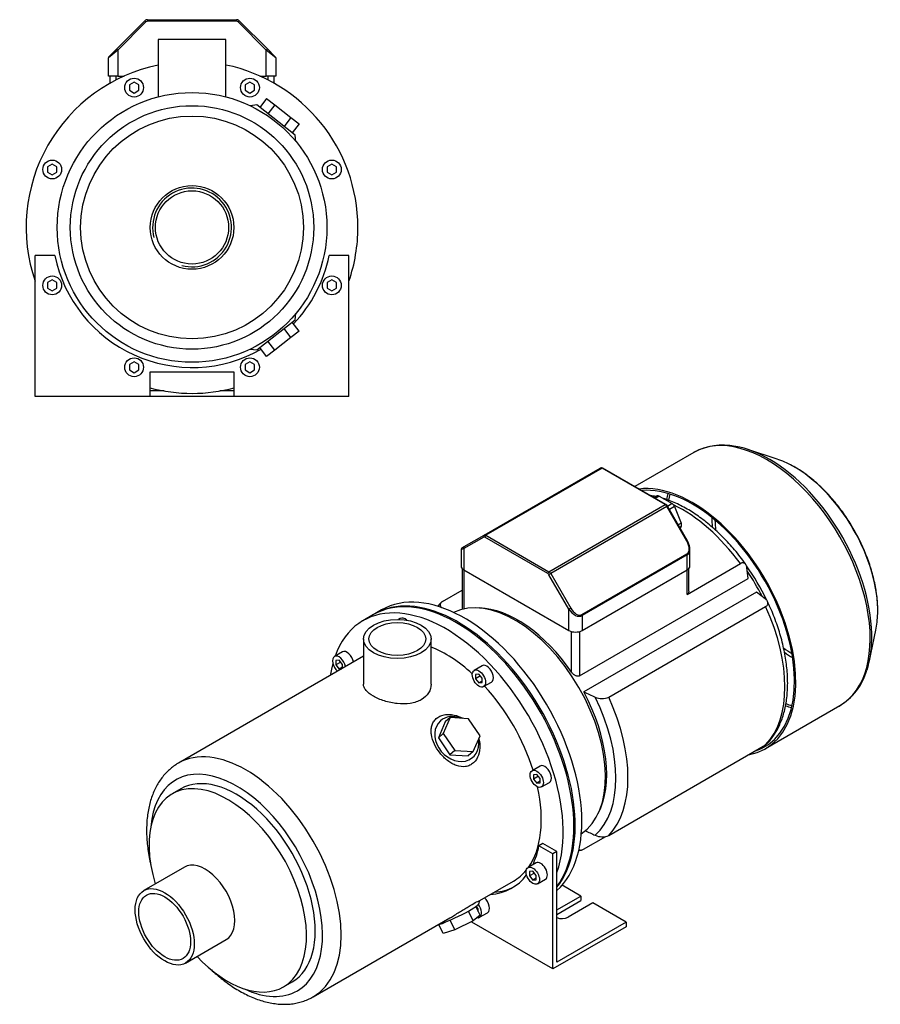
# Model space of a CAD drawing. Header units: millimetres. Extents: x 144 to 1180, y 15 to 803.
# Tile 2 of 2: x 722 to 1180, y 15 to 538. Entities that reach past the tile are written whole.
import ezdxf

# ---------------------------------------------------------------- set-up
doc = ezdxf.new("R2010")
doc.units = ezdxf.units.MM
for name, color, linetype in [('BASETTA_MEC_80_T', 7, 'Continuous'), ('CARCASSA_MEC_80-', 7, 'Continuous'), ('COPRIVENTOLA_MEC', 7, 'Continuous'), ('CORPO_MH_3-5_[6]', 7, 'Continuous'), ('FLANGIA_MOTORE_T', 7, 'Continuous'), ('STAFFA_3-5-9_INT', 7, 'Continuous'), ('螺栓_：_六角头_-_M20.0', 7, 'Continuous')]:
    doc.layers.add(name, color=color, linetype=linetype)

# ---------------------------------------------------------------- blocks, each defined once
blk = doc.blocks.new('SE')
at = {"layer": 'BASETTA_MEC_80_T', "color": 7, "linetype": 'Continuous'}
for p, q in [((968.72, 264.32), (1030.52, 300)), ((1031.52, 299.9), (969.72, 264.22)), ((1065, 280.57), (1031.52, 299.9)), ((1065.4, 280.61), (1031.92, 299.94)), ((1003.2, 244.89), (1065, 280.57)), ((1066, 279.52), (1004.2, 243.84)), ((1066.29, 279.69), (1066, 279.52)), ((1076.59, 261.17), (1066, 279.52)), ((1076.88, 261.34), (1066.29, 279.69)), ((968.56, 263.3), (957.96, 257.18)), ((958.13, 258.2), (968.72, 264.32)), ((1002.63, 243.91), (969.16, 263.24)), ((969.72, 264.22), (1003.2, 244.89)), ((956.5, 256.8), (956.5, 247.9)), ((956.9, 257.49), (958.13, 258.2)), ((957.96, 257.18), (957.96, 245.86)), ((1076.59, 261.17), (1076.88, 261.34)), ((1078.22, 247.9), (1078.22, 256.8)), ((1020.73, 222.06), (1076.59, 254.31)), ((1076.76, 253.76), (1020.9, 221.5)), ((1076.76, 245.86), (1076.76, 253.76)), ((957.96, 245.86), (1013.83, 213.61)), ((1004.2, 243.84), (1003.23, 243.28)), ((1013.83, 224.93), (1003.23, 243.28)), ((1004.2, 243.84), (1014.79, 225.49)), ((1020.9, 213.61), (1076.76, 245.86)), ((1014.79, 225.49), (1013.83, 224.93)), ((1013.83, 213.61), (1013.83, 224.93)), ((1020.9, 221.5), (1020.9, 213.61))]:
    blk.add_line(p, q, dxfattribs=at)
for centre, radius, start, end in [((1031.17, 298.78), 1.38, 57.1607, 117.9774), ((1064.06, 278.43), 2.56, 29.3955, 58.5015), ((957.3, 256.8), 0.8, 120, 176.1927), ((1068.7, 256.46), 9.53, 7.7316, 30.8137)]:
    blk.add_arc(centre, radius, start, end, dxfattribs=at)
for centre, major_axis, ratio, start_param, end_param in [((1031.52, 298.27), (1, -1.73), 0.57735, 2.356194, 3.141593), ((1031.52, 299.25), (-0.4, -0.693), 0.57735, 3.141593, 3.926991), ((1065, 279.92), (-0.4, -0.693), 0.57735, 3.157534, 3.926991), ((1065, 278.94), (1, -1.73), 0.57735, 1.570796, 2.356194), ((969.12, 263.63), (-0.4, 0.693), 0.816497, 0, 1.570796), ((969.16, 262.26), (0.6, -1.04), 0.57735, 2.356194, 3.141593), ((969.72, 262.59), (-1, 1.73), 0.57735, 5.497787, 6.283185), ((969.72, 263.57), (0.4, 0.693), 0.57735, 0.785398, 2.356194), ((961.5, 259.23), (5, 2.44), 0.074688, 3.100211, 3.890534), ((958.53, 257.51), (0.4, -0.693), 0.816497, 3.141593, 4.712389), ((1073.62, 259.46), (2.97, -5.14), 0.57735, 0, 1.570796), ((1073.22, 259.23), (-3.71, 5.36), 0.624963, 3.090017, 3.875415), ((1073.22, 259.23), (-3.71, 5.36), 0.624963, 3.875415, 4.033884), ((1076.19, 254.08), (0.4, -0.693), 0.57735, 0.785398, 1.570796), ((961.5, 247.9), (5, 0), 0.57735, 3.141593, 3.926991), ((1073.22, 247.9), (-5, 0), 0.57735, 2.356194, 3.141593), ((1003.2, 244.24), (0.4, 0.693), 0.57735, 0.785398, 2.356194), ((1002.63, 242.93), (-0.6, 1.04), 0.57735, 4.712389, 5.497787), ((1003.2, 243.26), (-1, 1.73), 0.57735, 4.712389, 5.497787), ((1017.76, 227.21), (-2.97, 5.14), 0.57735, 1.570796, 3.141593), ((1017.36, 226.97), (3.71, -5.36), 0.624963, 4.660813, 6.231609), ((1020.33, 221.83), (-0.4, 0.693), 0.57735, 3.926991, 4.712389), ((1017.36, 215.65), (5, 0), 0.57735, 3.926991, 5.497787)]:
    blk.add_ellipse(centre, major_axis=major_axis, ratio=ratio, start_param=start_param, end_param=end_param, dxfattribs=at)
at = {"layer": 'CARCASSA_MEC_80-', "color": 7, "linetype": 'Continuous'}
for p, q in [((957.09, 246.55), (957.09, 224.88)), ((1076.76, 232.83), (1105.07, 249.17)), ((1077.64, 234.54), (1077.64, 246.55)), ((1109.28, 241.34), (1108.55, 247.04)), ((957.96, 245.86), (957.96, 225.08)), ((1019.48, 189.49), (1109.28, 241.34)), ((1076.76, 232.83), (1076.76, 245.86)), ((946.63, 229.1), (957.09, 235.13)), ((1113.63, 233.97), (1021.7, 180.89)), ((1118.32, 230.41), (1113.63, 233.97)), ((1035, 178.08), (1118.49, 226.29)), ((1015.24, 191.46), (1015.24, 213.04)), ((1019.48, 213.04), (1019.48, 189.49)), ((1035, 104.6), (1118.49, 152.8)), ((1021.57, 97.21), (1033.43, 104.06))]:
    blk.add_line(p, q, dxfattribs=at)
for centre, radius, start, end in [((1472.8, 1197.4), 1112.1, 246.06954, 246.41619), ((1031.54, 186.01), 8.65, 244.8351, 293.5594), ((1472.8, 1123.91), 1112.1, 246.10792, 246.41619), ((1031.54, 112.5), 8.62, 244.7509, 293.6436)]:
    blk.add_arc(centre, radius, start, end, dxfattribs=at)
for centre, major_axis, start_param, end_param in [((1074.31, 215.06), (-38.5, 66.68), 4.897433, 5.586077), ((1082.06, 219.53), (-32.5, 56.29), 4.565173, 4.890401), ((1079.94, 218.3), (-33.5, 58.02), 4.613365, 4.840485), ((986.6, 164.42), (-33.5, 58.02), 4.848677, 5.941491), ((1074.31, 215.06), (38.5, -66.68), 0.161239, 1.409558), ((986.6, 164.42), (33.5, -58.02), 0.341695, 1.521821), ((987.33, 164.84), (36.43, -63.11), 0.11977, 1.451026), ((990.82, 166.85), (38.5, -66.68), 0.161239, 1.409558)]:
    blk.add_ellipse(centre, major_axis=major_axis, ratio=0.57735, start_param=start_param, end_param=end_param, dxfattribs=at)
for points, knots in [([(1060.2, 284.82), (1059.69, 284.93), (1058.7, 285.13), (1057.71, 285.29), (1057.24, 285.36)], [0.75172339, 0.75172339, 0.75172339, 0.75172339, 0.77493986, 0.7967644, 0.7967644, 0.7967644, 0.7967644]), ([(1107.95, 248.74), (1107.86, 248.87), (1106.93, 250.19), (1104.91, 252.87), (1102.03, 256.45), (1099, 259.9), (1095.9, 263.18), (1092.7, 266.29), (1089.44, 269.2), (1086.11, 271.92), (1082.74, 274.42), (1079.32, 276.7), (1075.88, 278.75), (1072.42, 280.55), (1068.95, 282.1), (1066.2, 283.13), (1064.61, 283.64), (1064.17, 283.78)], [0, 0, 0, 0, 0.0046254, 0.0557098, 0.106823, 0.157969, 0.2091555, 0.2603895, 0.311677, 0.3630232, 0.4144306, 0.465899, 0.5174229, 0.5689901, 0.6205764, 0.6721357, 0.6919192, 0.6919192, 0.6919192, 0.6919192]), ([(1108.55, 247.04), (1108.49, 247.52), (1108.37, 247.96), (1108.1, 248.52), (1107.99, 248.7), (1107.75, 249), (1107.62, 249.13), (1107.32, 249.35), (1107.15, 249.44), (1106.79, 249.55), (1106.6, 249.58), (1106.29, 249.58), (1106.18, 249.57), (1105.97, 249.53), (1105.86, 249.51), (1105.53, 249.41), (1105.3, 249.31), (1105.07, 249.17)], [0, 0, 0, 0, 0.25, 0.25, 0.375, 0.375, 0.5, 0.5, 0.625, 0.625, 0.75, 0.75, 0.8125, 0.8125, 0.875, 0.875, 1, 1, 1, 1]), ([(1077.64, 234.54), (1077.64, 234.39), (1077.62, 234.24), (1077.57, 233.93), (1077.52, 233.75), (1077.37, 233.43), (1077.28, 233.29), (1077.05, 233.03), (1076.91, 232.92), (1076.76, 232.83)], [0.5278319, 0.5278319, 0.5278319, 0.5278319, 0.625, 0.625, 0.75, 0.75, 0.875, 0.875, 1, 1, 1, 1]), ([(945.99, 228.58), (945.42, 228), (944.8, 227.35), (944.19, 226.62), (944.04, 226.44)], [0, 0, 0, 0, 0.03500657, 0.04564222, 0.04564222, 0.04564222, 0.04564222]), ([(946.63, 229.1), (946.4, 228.97), (946.2, 228.82), (945.87, 228.5), (945.73, 228.33), (945.52, 227.97), (945.45, 227.79), (945.38, 227.41), (945.37, 227.23), (945.42, 226.86), (945.47, 226.67), (945.62, 226.3), (945.72, 226.13), (945.9, 225.87), (945.97, 225.78), (946.04, 225.69)], [0, 0, 0, 0, 0.125, 0.125, 0.25, 0.25, 0.375, 0.375, 0.5, 0.5, 0.625, 0.625, 0.75, 0.75, 0.8132292, 0.8132292, 0.8132292, 0.8132292]), ([(1118.49, 226.29), (1118.72, 226.42), (1118.92, 226.57), (1119.26, 226.89), (1119.4, 227.06), (1119.6, 227.42), (1119.67, 227.6), (1119.75, 227.97), (1119.75, 228.16), (1119.71, 228.53), (1119.66, 228.72), (1119.51, 229.08), (1119.41, 229.26), (1119.16, 229.61), (1119.02, 229.78), (1118.7, 230.1), (1118.52, 230.26), (1118.32, 230.41)], [0, 0, 0, 0, 0.125, 0.125, 0.25, 0.25, 0.375, 0.375, 0.5, 0.5, 0.625, 0.625, 0.75, 0.75, 0.875, 0.875, 1, 1, 1, 1]), ([(1119.13, 153.32), (1119.7, 153.91), (1120.82, 155.07), (1122.54, 157.33), (1124.2, 159.92), (1125.68, 162.76), (1126.96, 165.78), (1128.04, 169.01), (1128.91, 172.41), (1129.56, 175.98), (1130.01, 179.69), (1130.23, 183.55), (1130.24, 187.52), (1130.03, 191.58), (1129.6, 195.74), (1128.97, 199.96), (1128.13, 204.23), (1127.09, 208.54), (1125.85, 212.87), (1124.42, 217.22), (1122.81, 221.52), (1121.14, 225.55), (1120.06, 227.87), (1119.51, 229.04)], [0, 0, 0, 0, 0.035077, 0.081977, 0.129257, 0.17696, 0.225086, 0.273598, 0.322432, 0.371515, 0.42077, 0.470131, 0.519546, 0.568969, 0.61837, 0.667737, 0.717061, 0.76634, 0.815575, 0.864771, 0.913931, 0.963062, 1, 1, 1, 1]), ([(1019.48, 189.49), (1019.32, 189.4), (1019.15, 189.33), (1018.77, 189.27), (1018.57, 189.26), (1018.18, 189.3), (1017.97, 189.35), (1017.58, 189.48), (1017.38, 189.57), (1017, 189.77), (1016.81, 189.89), (1016.45, 190.15), (1016.28, 190.29), (1015.95, 190.6), (1015.8, 190.76), (1015.5, 191.1), (1015.37, 191.28), (1015.24, 191.46)], [0, 0, 0, 0, 0.125, 0.125, 0.25, 0.25, 0.375, 0.375, 0.5, 0.5, 0.625, 0.625, 0.75, 0.75, 0.875, 0.875, 1, 1, 1, 1]), ([(1119.17, 153.32), (1119.14, 153.3), (1119.12, 153.27), (1118.93, 153.09), (1118.73, 152.94), (1118.49, 152.8)], [0.8568992, 0.8568992, 0.8568992, 0.8568992, 0.875, 0.875, 1, 1, 1, 1]), ([(1019.02, 96.54), (1019.12, 96.56), (1019.67, 96.66), (1020.19, 96.78), (1020.7, 96.89)], [0.97197275, 0.97197275, 0.97197275, 0.97197275, 0.97695467, 1, 1, 1, 1]), ([(1019.1, 97.2), (1019.13, 97.18), (1019.15, 97.16), (1019.33, 97.04), (1019.5, 96.95), (1019.86, 96.84), (1020.05, 96.81), (1020.36, 96.81), (1020.46, 96.82), (1020.68, 96.85), (1020.78, 96.88), (1021.12, 96.98), (1021.34, 97.08), (1021.57, 97.21)], [0.4792835, 0.4792835, 0.4792835, 0.4792835, 0.5, 0.5, 0.625, 0.625, 0.75, 0.75, 0.8125, 0.8125, 0.875, 0.875, 1, 1, 1, 1])]:
    blk.add_open_spline(points, degree=3, knots=knots, dxfattribs=at)
at = {"layer": 'COPRIVENTOLA_MEC', "color": 7, "linetype": 'Continuous'}
for p, q in [((1124.61, 304.75), (1108.99, 309.89)), ((1080.3, 308.29), (1048.88, 290.15)), ((1173.78, 197.67), (1177.14, 213.77)), ((1118.46, 150.77), (1158.05, 173.62))]:
    blk.add_line(p, q, dxfattribs=at)
for centre, radius, start, end in [((1095.71, 280.39), 31.86, 77.9022, 119.2212), ((1141.41, 201.21), 32.17, 300.1223, 344.1802)]:
    blk.add_arc(centre, radius, start, end, dxfattribs=at)
for centre, major_axis, start_param, end_param in [((1119.17, 240.95), (38.87, -67.33), 0, 3.141593), ((1120.46, 241.7), (-38.57, 66.8), 5.49334, 5.831365), ((1120.46, 241.7), (-38.57, 66.8), 3.904913, 5.49334), ((1133.91, 249.46), (31.27, -54.16), -3.899552, -3.715101), ((1133.91, 249.46), (31.27, -54.16), 0.759391, 2.383634), ((1079.59, 218.1), (-38.88, 67.33), 2.929099, 6.041664), ((1079.59, 218.1), (-38.38, 66.47), 3.001796, 6.019718), ((1119.17, 240.95), (-38.38, 66.47), 0.541901, 0.60065), ((1120.03, 241.45), (38.17, -66.11), 3.69397, 3.754496), ((1133.48, 249.22), (-30.87, 53.47), 0.799097, 0.899348), ((1134.03, 249.54), (30.08, -52.1), 3.962397, 4.069128), ((1133.91, 249.46), (31.27, -54.16), 0.573508, 0.759391), ((1134.03, 249.54), (30.08, -52.1), -0.926866, -0.820805), ((1120.46, 241.7), (-38.57, 66.8), 3.618731, 3.904913), ((1133.48, 249.22), (-30.87, 53.47), -4.041288, -3.94069), ((1119.17, 240.95), (-38.38, 66.47), -3.742468, -3.683493), ((1120.03, 241.45), (38.17, -66.11), -0.612237, -0.552378)]:
    blk.add_ellipse(centre, major_axis=major_axis, ratio=0.57735, start_param=start_param, end_param=end_param, dxfattribs=at)
blk.add_open_spline([(1178.12, 222.84), (1178.14, 223.89), (1178.17, 225.88), (1177.97, 229.4), (1177.56, 233.13), (1176.94, 236.95), (1176.12, 240.82), (1175.1, 244.73), (1173.89, 248.65), (1172.49, 252.57), (1170.9, 256.48), (1169.15, 260.34), (1167.23, 264.15), (1165.15, 267.9), (1162.92, 271.55), (1160.56, 275.11), (1158.07, 278.54), (1155.47, 281.84), (1152.76, 284.99), (1149.95, 287.97), (1147.07, 290.78), (1144.12, 293.39), (1141.1, 295.81), (1138.07, 297.99), (1135.26, 299.8), (1133.66, 300.68), (1132.9, 301.09)], degree=3, knots=[0, 0, 0, 0, 0.034643, 0.077342, 0.120024, 0.162681, 0.205307, 0.247902, 0.290468, 0.333008, 0.375526, 0.418028, 0.460518, 0.503002, 0.545486, 0.587975, 0.630472, 0.672984, 0.715517, 0.758076, 0.800665, 0.843291, 0.885956, 0.928663, 0.971411, 1, 1, 1, 1], dxfattribs=at)
at = {"layer": 'CORPO_MH_3-5_[6]', "color": 7, "linetype": 'Continuous'}
for p, q in [((909.95, 222.06), (904.29, 218.8)), ((924.13, 220), (923.2, 219.46)), ((904.54, 209.08), (904.54, 185.08)), ((940.54, 185.08), (940.54, 209.08)), ((904.54, 199.89), (806.05, 143.03)), ((893.33, 202.22), (889.09, 199.77)), ((891.59, 197.79), (889.82, 197.64)), ((889.82, 197.64), (889.82, 195.28)), ((892.41, 196.77), (889.82, 195.28)), ((889.82, 195.28), (891.59, 193.08)), ((893.35, 195.59), (891.59, 197.79)), ((893.35, 194.1), (891.59, 193.08)), ((893.35, 193.43), (893.35, 195.59)), ((967.7, 194.85), (963.46, 192.4)), ((891.59, 193.08), (892.96, 193.2)), ((965.96, 190.43), (964.19, 190.27)), ((964.19, 190.27), (964.19, 187.91)), ((966.78, 189.41), (964.19, 187.91)), ((967.73, 188.23), (965.96, 190.43)), ((964.19, 187.91), (965.96, 185.71)), ((967.73, 186.73), (965.96, 185.71)), ((965.96, 185.71), (967.73, 185.87)), ((967.73, 185.87), (967.73, 188.23)), ((968.46, 183.74), (972.7, 186.19)), ((948.06, 164.94), (944.4, 156.54)), ((950.67, 167.29), (947.01, 158.89)), ((950.67, 167.29), (948.06, 164.94)), ((960.44, 166.65), (950.67, 167.29)), ((966.56, 157.6), (960.44, 166.65)), ((947.01, 158.89), (944.4, 156.54)), ((947.01, 158.89), (953.12, 149.85)), ((962.89, 149.2), (966.56, 157.6)), ((944.4, 156.54), (950.51, 147.49)), ((953.12, 149.85), (950.51, 147.49)), ((950.51, 147.49), (960.28, 146.85)), ((953.12, 149.85), (962.89, 149.2)), ((962.89, 149.2), (960.28, 146.85)), ((998.51, 141.49), (994.26, 139.04)), ((996.76, 137.07), (995, 136.91)), ((995, 136.91), (995, 134.55)), ((998.53, 134.87), (996.76, 137.07)), ((997.58, 136.05), (995, 134.55)), ((995, 134.55), (996.76, 132.35)), ((998.53, 133.38), (996.76, 132.35)), ((996.76, 132.35), (998.53, 132.51)), ((998.53, 132.51), (998.53, 134.87)), ((999.26, 130.38), (1003.51, 132.83)), ((807.35, 129.34), (802.72, 126.67)), ((809.24, 87.71), (787.67, 75.25)), ((966.47, 69.94), (984.29, 80.23)), ((965.86, 68.14), (966.49, 69.94)), ((962.89, 59.22), (960.39, 64.37)), ((966.56, 62.1), (964.3, 66.75)), ((877.8, 18.75), (950.51, 60.73)), ((953.12, 54.35), (950.6, 59.52)), ((962.89, 59.22), (953.12, 54.35)), ((966.56, 62.1), (962.89, 59.22)), ((947.01, 52.36), (944.66, 57.19)), ((953.12, 54.35), (947.01, 52.36)), ((809.92, 36.72), (831.49, 49.17)), ((861.97, 24.04), (866.6, 26.72))]:
    blk.add_line(p, q, dxfattribs=at)
for centre, major_axis, ratio, start_param, end_param in [((948.42, 142.37), (44.13, -76.43), 0.57735, 0.45581, 3.593987), ((954.07, 145.64), (44.13, -76.43), 0.57735, 0.241164, 3.141593), ((926.63, 215.67), (2.5, -4.33), 0.57735, 2.083393, 3.141593), ((948.42, 142.37), (35.88, -62.14), 0.57735, 2.076031, 2.512145), ((891.59, 195.44), (-2.5, 4.33), 0.57735, 0, 2.122878), ((891.59, 195.44), (-2.5, 4.33), 0.57735, 4.160308, 6.283185), ((895.83, 197.89), (2.5, -4.33), 0.57735, 1.018715, 3.141593), ((948.42, 142.37), (44.13, -76.43), 0.57735, 3.660226, 3.763049), ((970.2, 190.52), (2.5, -4.33), 0.57735, 0, 3.141593), ((948.42, 142.37), (35.88, -62.14), 0.57735, 1.202887, 1.938706), ((954.17, 155.89), (-8.7, 9.66), 0.810411, 5.253429, 6.283185), ((954.17, 155.89), (-8.7, 9.66), 0.810411, 0, 4.056698), ((841.93, 80.89), (-35.88, 62.14), 0.57735, 3.141593, 6.283185), ((836.98, 78.03), (32.38, -56.08), 0.57735, 0, 3.835482), ((841.93, 80.89), (-35.88, 62.14), 0.57735, 0, 0.000456), ((1001.01, 137.16), (2.5, -4.33), 0.57735, 0, 3.141593), ((836.98, 78.03), (29.63, -51.31), 0.57735, 0, 3.141593), ((832.34, 75.35), (29.62, -51.31), 0.57735, 0, 4.327423), ((948.42, 142.37), (35.88, -62.14), 0.57735, 0.25816, 1.065562), ((820.37, 68.44), (11.13, -19.27), 0.57735, 0, 3.141593), ((948.42, 142.37), (35.88, -62.14), 0.57735, 0, 0.21901), ((954.17, 62.6), (11.69, 5.69), 0.099506, 3.627919, 6.183016), ((832.34, 75.35), (29.62, -51.31), 0.57735, 5.097355, 6.283185), ((836.98, 78.03), (32.38, -56.08), 0.57735, 5.589296, 6.283185), ((841.93, 80.89), (-35.88, 62.14), 0.57735, 3.138043, 3.141593)]:
    blk.add_ellipse(centre, major_axis=major_axis, ratio=ratio, start_param=start_param, end_param=end_param, dxfattribs=at)
for centre, major_axis in [((922.54, 209.08), (-18, 0)), ((922.54, 209.08), (-15.15, 0)), ((965.96, 188.07), (-2.5, 4.33)), ((996.76, 134.71), (-2.5, 4.33)), ((798.79, 55.98), (11.12, -19.27)), ((798.79, 55.98), (9.74, -16.87))]:
    blk.add_ellipse(centre, major_axis=major_axis, ratio=0.57735, dxfattribs=at)
for points, knots in [([(940.54, 185.08), (940.54, 185.08), (940.54, 185.08), (940.54, 183.49), (940.07, 181.88), (938.28, 179.03), (936.94, 177.76), (934.44, 176.31), (933.51, 175.9), (931.55, 175.24), (930.51, 174.99), (927.23, 174.47), (924.9, 174.45), (921.36, 174.81), (920.2, 175), (917.9, 175.49), (916.75, 175.79), (914.58, 176.48), (913.54, 176.87), (911.58, 177.72), (910.65, 178.18), (908.15, 179.62), (906.8, 180.69), (905.46, 182.31), (905.11, 182.86), (904.65, 183.97), (904.54, 184.52), (904.54, 185.08), (904.54, 185.08), (904.54, 185.08)], [0.1249858, 0.1249858, 0.1249858, 0.1249858, 0.125, 0.125, 0.1875, 0.1875, 0.25, 0.25, 0.28125, 0.28125, 0.3125, 0.3125, 0.375, 0.375, 0.40625, 0.40625, 0.4375, 0.4375, 0.46875, 0.46875, 0.5, 0.5, 0.5625, 0.5625, 0.59375, 0.59375, 0.625, 0.625, 0.6251231, 0.6251231, 0.6251231, 0.6251231]), ([(963.03, 143.18), (962.43, 142.65), (961.78, 142.22), (960.38, 141.57), (959.61, 141.35), (957.28, 141.02), (955.62, 141.24), (953.2, 142.08), (952.39, 142.45), (950.83, 143.33), (950.07, 143.83), (947.85, 145.53), (946.5, 146.88), (944.09, 149.89), (943.09, 151.5), (941.51, 154.86), (940.97, 156.55), (940.59, 159.05), (940.54, 159.86), (940.59, 161.44), (940.71, 162.21), (941.11, 163.68), (941.4, 164.36), (942.16, 165.62), (942.64, 166.21), (944.32, 167.71), (945.81, 168.42), (948.3, 168.89), (949.18, 168.96), (950.97, 168.92), (951.87, 168.8), (954.36, 168.27), (955.91, 167.68), (957.35, 166.88)], [0, 0, 0, 0, 0.03125, 0.03125, 0.0625, 0.0625, 0.125, 0.125, 0.15625, 0.15625, 0.1875, 0.1875, 0.25, 0.25, 0.3125, 0.3125, 0.375, 0.375, 0.40625, 0.40625, 0.4375, 0.4375, 0.46875, 0.46875, 0.5, 0.5, 0.5625, 0.5625, 0.59375, 0.59375, 0.625, 0.625, 0.6792325, 0.6792325, 0.6792325, 0.6792325]), ([(965.93, 156.06), (966.25, 154.89), (966.43, 153.7), (966.56, 150.72), (966.31, 148.91), (965.16, 145.7), (964.24, 144.25), (963.03, 143.18)], [0.8346005, 0.8346005, 0.8346005, 0.8346005, 0.875, 0.875, 0.9375, 0.9375, 1, 1, 1, 1]), ([(806.04, 143.01), (805.99, 142.99), (805.15, 142.55), (803.48, 141.39), (801.23, 139.6), (799.15, 137.54), (797.25, 135.27), (795.53, 132.78), (794, 130.08), (792.66, 127.17), (791.53, 124.07), (790.61, 120.78), (789.9, 117.32), (789.42, 113.71), (789.16, 109.96), (789.12, 106.09), (789.3, 102.13), (789.7, 98.09), (790.31, 93.98), (790.94, 90.82), (791.34, 89.04), (791.44, 88.65)], [0, 0, 0, 0, 0.0008428, 0.0199933, 0.0391285, 0.0583168, 0.0776321, 0.0971349, 0.1168667, 0.1368464, 0.1570695, 0.177511, 0.1981315, 0.2188851, 0.2397269, 0.2606179, 0.2815269, 0.3024277, 0.3233086, 0.3441633, 0.3500206, 0.3500206, 0.3500206, 0.3500206]), ([(950.5, 60.72), (950.57, 60.76), (950.64, 60.8), (951.48, 61.29), (952.26, 61.76), (953.85, 62.73), (954.66, 63.24), (956.29, 64.26), (957.09, 64.76), (958.67, 65.75), (959.46, 66.23), (961.68, 67.56), (963.01, 68.31), (964.54, 69.11), (964.99, 69.33), (965.7, 69.66), (965.97, 69.78), (966.39, 69.95), (966.5, 69.98), (966.5, 69.96)], [0.3721818, 0.3721818, 0.3721818, 0.3721818, 0.375, 0.375, 0.40625, 0.40625, 0.4375, 0.4375, 0.46875, 0.46875, 0.5, 0.5, 0.5625, 0.5625, 0.59375, 0.59375, 0.625, 0.625, 0.6619883, 0.6619883, 0.6619883, 0.6619883]), ([(823.18, 33.49), (823.47, 33.21), (824.82, 31.96), (827.24, 29.82), (830.49, 27.22), (833.79, 24.84), (837.14, 22.68), (840.53, 20.75), (843.93, 19.08), (847.35, 17.66), (850.76, 16.51), (854.14, 15.65), (857.48, 15.06), (860.76, 14.77), (863.96, 14.77), (867.06, 15.05), (870.05, 15.61), (872.89, 16.45), (875.48, 17.49), (876.9, 18.27), (877.64, 18.68)], [0.6494963, 0.6494963, 0.6494963, 0.6494963, 0.65544, 0.6762941, 0.697186, 0.7181171, 0.7390859, 0.7600872, 0.7811098, 0.8021284, 0.8231103, 0.8440141, 0.8647901, 0.8853852, 0.9057521, 0.925858, 0.9456933, 0.965275, 0.9846453, 1, 1, 1, 1])]:
    blk.add_open_spline(points, degree=3, knots=knots, dxfattribs=at)
at = {"layer": 'FLANGIA_MOTORE_T', "color": 7, "linetype": 'Continuous'}
blk.add_line((914.19, 224.51), (910.66, 222.47), dxfattribs=at)
for centre, major_axis, start_param, end_param in [((958.32, 148.09), (44.12, -76.43), 0.121401, 3.141593), ((954.78, 146.04), (44.12, -76.43), 0.219659, 3.149605), ((985.19, 163.6), (34, -58.89), 0.037781, 3.103812)]:
    blk.add_ellipse(centre, major_axis=major_axis, ratio=0.57735, start_param=start_param, end_param=end_param, dxfattribs=at)
at = {"layer": 'STAFFA_3-5-9_INT', "color": 7, "linetype": 'Continuous'}
for p, q in [((1000.02, 100.33), (997.9, 99.11)), ((1007.46, 96.03), (1000.02, 100.33)), ((1005.34, 94.81), (997.9, 99.11)), ((1007.46, 96.03), (1005.34, 94.81)), ((1005.34, 33.57), (1005.34, 94.81)), ((1007.46, 37.25), (1007.46, 96.03)), ((996.39, 89.96), (992.14, 87.51)), ((994.64, 85.54), (992.88, 85.38)), ((992.88, 85.38), (992.88, 83.02)), ((995.46, 84.52), (992.88, 83.02)), ((996.41, 83.34), (994.64, 85.54)), ((992.88, 83.02), (994.64, 80.82)), ((996.41, 81.84), (994.64, 80.82)), ((994.64, 80.82), (996.41, 80.98)), ((996.41, 80.98), (996.41, 83.34)), ((997.14, 78.85), (1001.39, 81.3)), ((1020.19, 72.36), (1010.22, 78.11)), ((1007.46, 65.01), (1020.19, 72.36)), ((1007.46, 62.56), (1020.19, 69.91)), ((1026.55, 68.68), (1013.4, 61.09)), ((1020.19, 72.36), (1020.19, 69.91)), ((1044.23, 58.48), (1026.55, 68.68)), ((964.66, 66.73), (964.38, 66.57)), ((965.6, 65.55), (964.52, 66.9)), ((965.6, 64.06), (965.6, 65.55)), ((965.6, 64.06), (965.6, 64.06)), ((966.34, 61.06), (970.58, 63.51)), ((962.21, 58.48), (962.21, 58.87)), ((1005.34, 33.57), (962.21, 58.48)), ((1044.23, 58.48), (1007.46, 37.25)), ((1044.23, 58.48), (1044.23, 56.03)), ((1044.23, 56.03), (1005.34, 33.57))]:
    blk.add_line(p, q, dxfattribs=at)
for centre, major_axis, start_param, end_param in [((946.3, 141.15), (-37.25, 64.52), 3.514775, 3.724263), ((998.89, 85.63), (-2.5, 4.33), 3.141593, 6.283185), ((946.3, 141.15), (-37.25, 64.52), 2.869041, 3.382098), ((948.42, 142.37), (-37.25, 64.52), 2.869041, 3.113115), ((968.08, 67.84), (-2.5, 4.33), 3.141593, 5.26447), ((963.84, 65.39), (2.5, -4.33), 0, 1.815566), ((963.84, 65.39), (2.5, -4.33), 5.830585, 6.283185), ((1010.22, 62.93), (4.5, 0), 4.052757, 5.497787)]:
    blk.add_ellipse(centre, major_axis=major_axis, ratio=0.57735, start_param=start_param, end_param=end_param, dxfattribs=at)
blk.add_ellipse((994.64, 83.18), major_axis=(2.5, -4.33), ratio=0.57735, dxfattribs=at)
at = {"layer": '螺栓_：_六角头_-_M20.0', "color": 7, "linetype": 'Continuous'}
for p, q in [((1060.88, 285.17), (1059.19, 284.2)), ((1061.88, 285.07), (1059.78, 283.86)), ((1061.88, 285.07), (1068.82, 281.07)), ((1068.82, 281.07), (1066.33, 279.63)), ((1070.04, 279.54), (1067.29, 277.96)), ((1070.04, 279.54), (1073.51, 270.6)), ((1073.51, 270.6), (1072.03, 269.74)), ((1073.51, 268.97), (1072.74, 268.52)), ((1073.51, 268.97), (1072.95, 268.16))]:
    blk.add_line(p, q, dxfattribs=at)
for centre, major_axis, start_param, end_param in [((1061.88, 283.44), (1, -1.73), 2.356194, 3.141593), ((1068.82, 279.43), (-1, 1.73), 4.45059, 5.497787), ((1072.29, 270.49), (1, -1.73), 0.261799, 1.308997)]:
    blk.add_ellipse(centre, major_axis=major_axis, ratio=0.57735, start_param=start_param, end_param=end_param, dxfattribs=at)
blk = doc.blocks.new('SE4')
at = {"layer": 'BASETTA_MEC_80_T', "color": 7, "linetype": 'Continuous'}
for p, q in [((773.26, 522.92), (788.24, 537.9)), ((788.81, 537.34), (773.83, 522.36)), ((788.24, 537.9), (788.81, 537.34)), ((789.66, 538.49), (837, 538.49)), ((789.66, 538.49), (789.66, 537.69)), ((837, 537.69), (789.66, 537.69)), ((837, 538.49), (837, 537.69)), ((838.42, 537.9), (837.85, 537.34)), ((852.83, 522.36), (837.85, 537.34)), ((838.42, 537.9), (853.4, 522.92)), ((773.83, 522.36), (768.83, 518.16)), ((769.06, 518.72), (773.26, 522.92)), ((773.83, 522.36), (773.26, 522.92)), ((773.83, 522.36), (773.83, 508.49)), ((853.4, 522.92), (852.83, 522.36)), ((852.83, 508.49), (852.83, 522.36)), ((857.83, 518.16), (852.83, 522.36)), ((853.4, 522.92), (857.6, 518.72)), ((768.83, 508.49), (768.83, 518.16)), ((857.83, 518.16), (857.83, 508.49)), ((773.83, 508.49), (768.83, 508.49)), ((773.83, 508.49), (777.17, 508.49)), ((849.49, 508.49), (852.83, 508.49)), ((857.83, 508.49), (852.83, 508.49))]:
    blk.add_line(p, q, dxfattribs=at)
for centre, radius, start, end in [((789.66, 536.49), 2, 90, 135), ((789.66, 536.49), 1.2, 90, 135), ((837, 536.49), 2, 45, 90), ((837, 536.49), 1.2, 45, 90), ((769.63, 518.16), 0.8, 135, 180), ((857.03, 518.16), 0.8, 0, 45)]:
    blk.add_arc(centre, radius, start, end, dxfattribs=at)
at = {"layer": 'CARCASSA_MEC_80-', "color": 7, "linetype": 'Continuous'}
for p, q in [((769.83, 504.77), (769.83, 508.49)), ((772.83, 508.49), (772.83, 506.39)), ((853.83, 506.39), (853.83, 508.49)), ((856.83, 508.49), (856.83, 504.77))]:
    blk.add_line(p, q, dxfattribs=at)
at = {"layer": 'CORPO_MH_3-5_[6]', "color": 7, "linetype": 'Continuous'}
for p, q in [((831.33, 527.99), (795.33, 527.99)), ((795.33, 527.99), (795.33, 497.45)), ((831.33, 497.46), (831.33, 527.99)), ((782.52, 505.25), (780.02, 503.8)), ((780.02, 503.8), (780.02, 500.92)), ((785.02, 503.8), (782.52, 505.25)), ((785.02, 500.92), (785.02, 503.8)), ((844.14, 505.25), (841.64, 503.8)), ((841.64, 503.8), (841.64, 500.92)), ((846.64, 503.8), (844.14, 505.25)), ((846.64, 500.92), (846.64, 503.8)), ((780.02, 500.92), (782.52, 499.47)), ((782.52, 499.47), (785.02, 500.92)), ((841.64, 500.92), (844.14, 499.47)), ((844.14, 499.47), (846.64, 500.92)), ((847.72, 493.12), (844.36, 492.71)), ((868.21, 477.11), (847.72, 493.12)), ((853.01, 496.6), (849.32, 491.87)), ((853.01, 496.6), (857.34, 493.22)), ((857.34, 493.22), (853.64, 488.49)), ((857.34, 493.22), (865.98, 486.47)), ((865.98, 486.47), (862.29, 481.74)), ((865.98, 486.47), (870.3, 483.09)), ((870.3, 483.09), (866.61, 478.36)), ((868.63, 473.73), (868.21, 477.11)), ((738.96, 461.68), (736.46, 460.24)), ((741.46, 460.24), (738.96, 461.68)), ((887.7, 461.68), (885.2, 460.24)), ((890.2, 460.24), (887.7, 461.68)), ((736.46, 460.24), (736.46, 457.35)), ((736.46, 457.35), (738.96, 455.91)), ((738.96, 455.91), (741.46, 457.35)), ((741.46, 457.35), (741.46, 460.24)), ((885.2, 460.24), (885.2, 457.35)), ((885.2, 457.35), (887.7, 455.91)), ((887.7, 455.91), (890.2, 457.35)), ((890.2, 457.35), (890.2, 460.24)), ((847.72, 362.85), (868.21, 378.86)), ((870.3, 372.88), (866.61, 377.61)), ((868.21, 378.86), (868.62, 382.22)), ((865.98, 369.5), (862.29, 374.23)), ((870.3, 372.88), (865.98, 369.5)), ((857.34, 362.75), (853.64, 367.48)), ((865.98, 369.5), (857.34, 362.75)), ((844.33, 363.27), (847.72, 362.85)), ((853.01, 359.37), (849.32, 364.1)), ((857.34, 362.75), (853.01, 359.37))]:
    blk.add_line(p, q, dxfattribs=at)
for centre, radius in [((782.52, 502.36), 5), ((844.14, 502.36), 5), ((813.33, 427.99), 71.75), ((813.33, 427.99), 64.75), ((813.33, 427.99), 59.25), ((738.96, 458.79), 5), ((887.7, 458.79), 5), ((813.33, 427.99), 22.25), ((813.33, 427.99), 19.48)]:
    blk.add_circle(centre, radius, dxfattribs=at)
for radius, start, end in [(88.25, 101.769, 198.884), (88.25, 0, 78.231), (20.95, 255, 195), (88.25, 341.116, 360), (88.25, 255.2289, 284.7711)]:
    blk.add_arc((813.33, 427.99), radius, start, end, dxfattribs=at)
at = {"layer": 'STAFFA_3-5-9_INT', "color": 7, "linetype": 'Continuous'}
for p, q in [((729.83, 337.99), (729.83, 412.99)), ((740.36, 412.99), (729.83, 412.99)), ((896.83, 412.99), (886.3, 412.99)), ((896.83, 337.99), (896.83, 412.99)), ((738.96, 400.07), (736.46, 398.62)), ((736.46, 398.62), (736.46, 395.74)), ((741.46, 398.62), (738.96, 400.07)), ((741.46, 395.74), (741.46, 398.62)), ((887.7, 400.07), (885.2, 398.62)), ((885.2, 398.62), (885.2, 395.74)), ((890.2, 398.62), (887.7, 400.07)), ((890.2, 395.74), (890.2, 398.62)), ((736.46, 395.74), (738.96, 394.29)), ((738.96, 394.29), (741.46, 395.74)), ((885.2, 395.74), (887.7, 394.29)), ((887.7, 394.29), (890.2, 395.74)), ((782.52, 356.5), (780.02, 355.06)), ((785.02, 355.06), (782.52, 356.5)), ((844.14, 356.5), (841.64, 355.06)), ((846.64, 355.06), (844.14, 356.5)), ((780.02, 355.06), (780.02, 352.17)), ((780.02, 352.17), (782.52, 350.73)), ((782.52, 350.73), (785.02, 352.17)), ((785.02, 352.17), (785.02, 355.06)), ((835.83, 350.99), (790.83, 350.99)), ((790.83, 350.99), (790.83, 337.99)), ((835.83, 337.99), (835.83, 350.99)), ((841.64, 355.06), (841.64, 352.17)), ((841.64, 352.17), (844.14, 350.73)), ((844.14, 350.73), (846.64, 352.17)), ((846.64, 352.17), (846.64, 355.06)), ((798.53, 340.99), (790.83, 340.99)), ((835.83, 340.99), (828.13, 340.99)), ((790.83, 337.99), (729.83, 337.99)), ((835.83, 337.99), (790.83, 337.99)), ((896.83, 337.99), (835.83, 337.99))]:
    blk.add_line(p, q, dxfattribs=at)
for centre in [(738.96, 397.18), (887.7, 397.18), (782.52, 353.61), (844.14, 353.61)]:
    blk.add_circle(centre, 5, dxfattribs=at)
for start, end in [(191.6155, 299.5328), (316.4672, 348.3845)]:
    blk.add_arc((813.33, 427.99), 74.5, start, end, dxfattribs=at)

msp = doc.modelspace()

# ---------------------------------------------------------------- block references
for name in ['SE4', 'SE']:
    msp.add_blockref(name, (0, 0))

doc.saveas('drawing.dxf')
